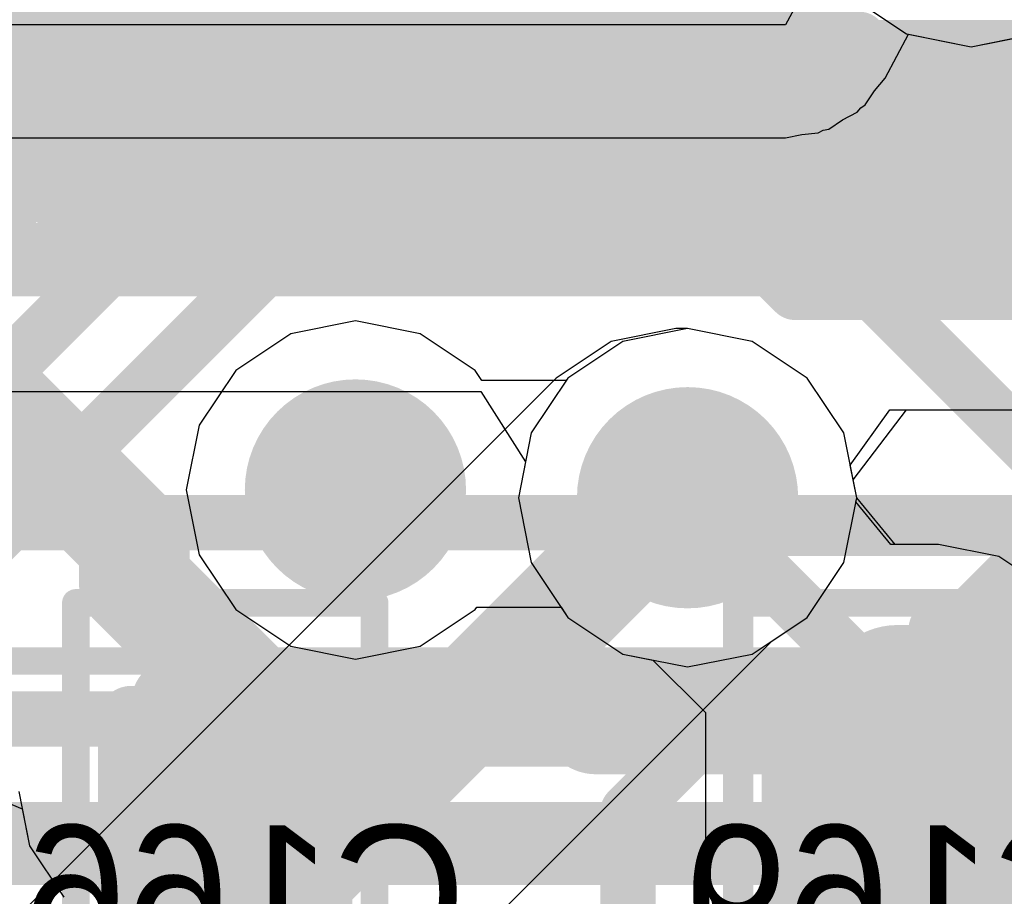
# Model space of a CAD drawing. Header units: millimetres. Extents: x -2 to 68, y -2 to 27.4.
# Tile 111 of 256: x 23.7 to 25.5, y 11.4 to 13. Entities that reach past the tile are written whole.
import ezdxf

# ---------------------------------------------------------------- set-up
doc = ezdxf.new("R2010")
doc.units = ezdxf.units.MM
for name, color, linetype in [('BottomLayer', 5, 'Continuous'), ('BottomPaste', 16, 'Continuous'), ('BottomSolder', 6, 'Continuous'), ('DrillGuide', 244, 'Continuous'), ('Mechanical10', 56, 'Continuous'), ('Mechanical13', 56, 'Continuous'), ('Mechanical15', 56, 'Continuous'), ('Mechanical17', 56, 'Continuous'), ('Mechanical6', 56, 'Continuous'), ('MidLayer1', 16, 'Continuous'), ('MidLayer2', 76, 'Continuous'), ('MidLayer3', 90, 'Continuous'), ('MidLayer4', 156, 'Continuous'), ('MidLayer5', 130, 'Continuous'), ('MidLayer6', 216, 'Continuous'), ('MidLayer7', 6, 'Continuous'), ('MidLayer8', 54, 'Continuous'), ('MultiLayer', 9, 'Continuous'), ('TopLayer', 1, 'Continuous'), ('TopPaste', 8, 'Continuous'), ('TopSolder', 216, 'Continuous'), ('ViaHoleLayer', 16, 'Continuous')]:
    doc.layers.add(name, color=color, linetype=linetype)

# ---------------------------------------------------------------- blocks, each defined once
blk = doc.blocks.new('SDINBDG4_16G_F_________1_B_51')
at = {"layer": 'Mechanical10', "const_width": 0.1}
blk.add_lwpolyline([(-5.75, -6.5), (5.75, -6.5)], dxfattribs=at)
at = {"layer": 'Mechanical6', "const_width": 0.05}
blk.add_lwpolyline([(-6, -6.75), (6, -6.75)], dxfattribs=at)
blk = doc.blocks.new('RES_0402_245')
at = {"layer": 'Mechanical13', "const_width": 0.12}
for points in [[(-0.53, 0.28), (-0.53, -0.28)], [(0.53, 0.28), (-0.53, 0.28)], [(0.53, 0.28), (0.53, -0.28)], [(0.53, -0.28), (-0.53, -0.28)]]:
    blk.add_lwpolyline(points, dxfattribs=at)
at = {"layer": 'Mechanical13', "const_width": 0.06}
for points in [[(-0.56, 0.28, 1), (-0.5, 0.28, 1)], [(-0.56, 0.28, 1), (-0.5, 0.28, 1)], [(0.5, 0.28, 1), (0.56, 0.28, 1)], [(0.5, 0.28, 1), (0.56, 0.28, 1)], [(-0.56, -0.28, 1), (-0.5, -0.28, 1)], [(-0.56, -0.28, 1), (-0.5, -0.28, 1)], [(0.5, -0.28, 1), (0.56, -0.28, 1)], [(0.5, -0.28, 1), (0.56, -0.28, 1)]]:
    blk.add_lwpolyline(points, format="xyb", close=True, dxfattribs=at)
at = {"layer": 'Mechanical15', "const_width": 0.05}
for points in [[(-0.9, 0.44), (-0.9, -0.44)], [(0.9, 0.44), (-0.9, 0.44)], [(0.9, 0.44), (0.9, -0.44)], [(0, 0.22), (0, -0.22)], [(0.22, 0), (-0.22, 0)], [(0.9, -0.44), (-0.9, -0.44)]]:
    blk.add_lwpolyline(points, dxfattribs=at)
at = {"layer": 'Mechanical15'}
for points, const_width in [([(-0.9125, 0.44, 1), (-0.8875, 0.44, 1)], 0.025), ([(-0.9125, 0.44, 1), (-0.8875, 0.44, 1)], 0.025), ([(0.8875, 0.44, 1), (0.9125, 0.44, 1)], 0.025), ([(0.8875, 0.44, 1), (0.9125, 0.44, 1)], 0.025), ([(-0.0125, 0.22, 1), (0.0125, 0.22, 1)], 0.025), ([(0.165, 0, 1), (-0.165, 0, 1)], 0.05), ([(-0.2325, 0, 1), (-0.2075, 0, 1)], 0.025), ([(-0.1775, 0, 1), (-0.1525, 0, 1)], 0.025), ([(0.1525, 0, 1), (0.1775, 0, 1)], 0.025), ([(0.2075, 0, 1), (0.2325, 0, 1)], 0.025), ([(-0.0125, -0.22, 1), (0.0125, -0.22, 1)], 0.025), ([(-0.9125, -0.44, 1), (-0.8875, -0.44, 1)], 0.025), ([(-0.9125, -0.44, 1), (-0.8875, -0.44, 1)], 0.025), ([(0.8875, -0.44, 1), (0.9125, -0.44, 1)], 0.025), ([(0.8875, -0.44, 1), (0.9125, -0.44, 1)], 0.025)]:
    blk.add_lwpolyline(points, format="xyb", close=True, dxfattribs=dict(at, const_width=const_width))
at = {"layer": 'TopLayer', "const_width": 0.1402}
for points in [[(-0.6799, 0.1498, 1), (-0.5396, 0.1498, 1)], [(-0.4104, 0.1498, 1), (-0.2701, 0.1498, 1)], [(0.2701, 0.1498, 1), (0.4104, 0.1498, 1)], [(0.5396, 0.1498, 1), (0.6799, 0.1498, 1)], [(-0.6799, -0.1498, 1), (-0.5396, -0.1498, 1)], [(-0.4104, -0.1498, 1), (-0.2701, -0.1498, 1)], [(0.2701, -0.1498, 1), (0.4104, -0.1498, 1)], [(0.5396, -0.1498, 1), (0.6799, -0.1498, 1)]]:
    blk.add_lwpolyline(points, format="xyb", close=True, dxfattribs=at)
at = {"layer": 'TopLayer'}
for points in [[(-0.3403, 0.29), (-0.6097, 0.29), (-0.3403, -0.29), (-0.6097, -0.29)], [(0.3403, -0.29), (0.6097, -0.29), (0.3403, 0.29), (0.6097, 0.29)], [(-0.2, 0.1498), (-0.75, 0.1498), (-0.2, -0.1498), (-0.75, -0.1498)], [(0.2, -0.1498), (0.75, -0.1498), (0.2, 0.1498), (0.75, 0.1498)]]:
    blk.add_solid(points, dxfattribs=at)
at = {"layer": 'TopPaste', "const_width": 0.1402}
for points in [[(-0.6799, 0.1498, 1), (-0.5396, 0.1498, 1)], [(-0.4104, 0.1498, 1), (-0.2701, 0.1498, 1)], [(0.2701, 0.1498, 1), (0.4104, 0.1498, 1)], [(0.5396, 0.1498, 1), (0.6799, 0.1498, 1)], [(-0.6799, -0.1498, 1), (-0.5396, -0.1498, 1)], [(-0.4104, -0.1498, 1), (-0.2701, -0.1498, 1)], [(0.2701, -0.1498, 1), (0.4104, -0.1498, 1)], [(0.5396, -0.1498, 1), (0.6799, -0.1498, 1)]]:
    blk.add_lwpolyline(points, format="xyb", close=True, dxfattribs=at)
at = {"layer": 'TopPaste'}
for points in [[(-0.3403, 0.29), (-0.6097, 0.29), (-0.3403, -0.29), (-0.6097, -0.29)], [(0.3403, -0.29), (0.6097, -0.29), (0.3403, 0.29), (0.6097, 0.29)], [(-0.2, 0.1498), (-0.75, 0.1498), (-0.2, -0.1498), (-0.75, -0.1498)], [(0.2, -0.1498), (0.75, -0.1498), (0.2, 0.1498), (0.75, 0.1498)]]:
    blk.add_solid(points, dxfattribs=at)
at = {"layer": 'TopSolder', "const_width": 0.1402}
for points in [[(-0.6799, 0.1498, 1), (-0.5396, 0.1498, 1)], [(-0.4104, 0.1498, 1), (-0.2701, 0.1498, 1)], [(0.2701, 0.1498, 1), (0.4104, 0.1498, 1)], [(0.5396, 0.1498, 1), (0.6799, 0.1498, 1)], [(-0.6799, -0.1498, 1), (-0.5396, -0.1498, 1)], [(-0.4104, -0.1498, 1), (-0.2701, -0.1498, 1)], [(0.2701, -0.1498, 1), (0.4104, -0.1498, 1)], [(0.5396, -0.1498, 1), (0.6799, -0.1498, 1)]]:
    blk.add_lwpolyline(points, format="xyb", close=True, dxfattribs=at)
at = {"layer": 'TopSolder'}
for points in [[(-0.3403, 0.29), (-0.6097, 0.29), (-0.3403, -0.29), (-0.6097, -0.29)], [(0.3403, -0.29), (0.6097, -0.29), (0.3403, 0.29), (0.6097, 0.29)], [(-0.2, 0.1498), (-0.75, 0.1498), (-0.2, -0.1498), (-0.75, -0.1498)], [(0.2, -0.1498), (0.75, -0.1498), (0.2, 0.1498), (0.75, 0.1498)]]:
    blk.add_solid(points, dxfattribs=at)
blk = doc.blocks.new('CAP_0201_B_323')
at = {"layer": 'BottomLayer', "const_width": 0.0806}
for points in [[(-0.3897, 0.0894, 1), (-0.3091, 0.0894, 1)], [(-0.2409, 0.0894, 1), (-0.1603, 0.0894, 1)], [(0.1603, 0.0894, 1), (0.2409, 0.0894, 1)], [(0.3091, 0.0894, 1), (0.3897, 0.0894, 1)], [(-0.3897, -0.0894, 1), (-0.3091, -0.0894, 1)], [(-0.2409, -0.0894, 1), (-0.1603, -0.0894, 1)], [(0.1603, -0.0894, 1), (0.2409, -0.0894, 1)], [(0.3091, -0.0894, 1), (0.3897, -0.0894, 1)]]:
    blk.add_lwpolyline(points, format="xyb", close=True, dxfattribs=at)
at = {"layer": 'BottomLayer'}
for points in [[(-0.2006, 0.17), (-0.3494, 0.17), (-0.2006, -0.17), (-0.3494, -0.17)], [(0.2006, -0.17), (0.3494, -0.17), (0.2006, 0.17), (0.3494, 0.17)], [(-0.12, 0.0894), (-0.43, 0.0894), (-0.12, -0.0894), (-0.43, -0.0894)], [(0.12, -0.0894), (0.43, -0.0894), (0.12, 0.0894), (0.43, 0.0894)]]:
    blk.add_solid(points, dxfattribs=at)
at = {"layer": 'BottomPaste', "const_width": 0.0806}
for points in [[(-0.3897, 0.0894, 1), (-0.3091, 0.0894, 1)], [(-0.2409, 0.0894, 1), (-0.1603, 0.0894, 1)], [(0.1603, 0.0894, 1), (0.2409, 0.0894, 1)], [(0.3091, 0.0894, 1), (0.3897, 0.0894, 1)], [(-0.3897, -0.0894, 1), (-0.3091, -0.0894, 1)], [(-0.2409, -0.0894, 1), (-0.1603, -0.0894, 1)], [(0.1603, -0.0894, 1), (0.2409, -0.0894, 1)], [(0.3091, -0.0894, 1), (0.3897, -0.0894, 1)]]:
    blk.add_lwpolyline(points, format="xyb", close=True, dxfattribs=at)
at = {"layer": 'BottomPaste'}
for points in [[(-0.2006, 0.17), (-0.3494, 0.17), (-0.2006, -0.17), (-0.3494, -0.17)], [(0.2006, -0.17), (0.3494, -0.17), (0.2006, 0.17), (0.3494, 0.17)], [(-0.12, 0.0894), (-0.43, 0.0894), (-0.12, -0.0894), (-0.43, -0.0894)], [(0.12, -0.0894), (0.43, -0.0894), (0.12, 0.0894), (0.43, 0.0894)]]:
    blk.add_solid(points, dxfattribs=at)
at = {"layer": 'BottomSolder', "const_width": 0.0806}
for points in [[(-0.3897, 0.0894, 1), (-0.3091, 0.0894, 1)], [(-0.2409, 0.0894, 1), (-0.1603, 0.0894, 1)], [(0.1603, 0.0894, 1), (0.2409, 0.0894, 1)], [(0.3091, 0.0894, 1), (0.3897, 0.0894, 1)], [(-0.3897, -0.0894, 1), (-0.3091, -0.0894, 1)], [(-0.2409, -0.0894, 1), (-0.1603, -0.0894, 1)], [(0.1603, -0.0894, 1), (0.2409, -0.0894, 1)], [(0.3091, -0.0894, 1), (0.3897, -0.0894, 1)]]:
    blk.add_lwpolyline(points, format="xyb", close=True, dxfattribs=at)
at = {"layer": 'BottomSolder'}
for points in [[(-0.2006, 0.17), (-0.3494, 0.17), (-0.2006, -0.17), (-0.3494, -0.17)], [(0.2006, -0.17), (0.3494, -0.17), (0.2006, 0.17), (0.3494, 0.17)], [(-0.12, 0.0894), (-0.43, 0.0894), (-0.12, -0.0894), (-0.43, -0.0894)], [(0.12, -0.0894), (0.43, -0.0894), (0.12, 0.0894), (0.43, 0.0894)]]:
    blk.add_solid(points, dxfattribs=at)
at = {"layer": 'Mechanical10', "const_width": 0.12}
for points in [[(-0.32, 0.17), (-0.32, -0.17)], [(-0.32, 0.17), (0.32, 0.17)], [(0.32, 0.17), (0.32, -0.17)], [(-0.32, -0.17), (0.32, -0.17)]]:
    blk.add_lwpolyline(points, dxfattribs=at)
at = {"layer": 'Mechanical10', "const_width": 0.06}
for points in [[(-0.35, 0.17, 1), (-0.29, 0.17, 1)], [(-0.35, 0.17, 1), (-0.29, 0.17, 1)], [(0.29, 0.17, 1), (0.35, 0.17, 1)], [(0.29, 0.17, 1), (0.35, 0.17, 1)], [(-0.35, -0.17, 1), (-0.29, -0.17, 1)], [(-0.35, -0.17, 1), (-0.29, -0.17, 1)], [(0.29, -0.17, 1), (0.35, -0.17, 1)], [(0.29, -0.17, 1), (0.35, -0.17, 1)]]:
    blk.add_lwpolyline(points, format="xyb", close=True, dxfattribs=at)
at = {"layer": 'Mechanical6', "const_width": 0.05}
for points in [[(-0.53, 0.27), (-0.53, -0.27)], [(-0.53, 0.27), (0.53, 0.27)], [(0.53, 0.27), (0.53, -0.27)], [(0, 0.135), (0, -0.135)], [(-0.135, 0), (0.135, 0)], [(-0.53, -0.27), (0.53, -0.27)]]:
    blk.add_lwpolyline(points, dxfattribs=at)
at = {"layer": 'Mechanical6'}
for points, const_width in [([(-0.5425, 0.27, 1), (-0.5175, 0.27, 1)], 0.025), ([(-0.5425, 0.27, 1), (-0.5175, 0.27, 1)], 0.025), ([(0.5175, 0.27, 1), (0.5425, 0.27, 1)], 0.025), ([(0.5175, 0.27, 1), (0.5425, 0.27, 1)], 0.025), ([(-0.0125, 0.135, 1), (0.0125, 0.135, 1)], 0.025), ([(0.1013, 0, 1), (-0.1013, 0, 1)], 0.05), ([(-0.1475, 0, 1), (-0.1225, 0, 1)], 0.025), ([(-0.1138, 0, 1), (-0.0888, 0, 1)], 0.025), ([(0.0888, 0, 1), (0.1138, 0, 1)], 0.025), ([(0.1225, 0, 1), (0.1475, 0, 1)], 0.025), ([(-0.0125, -0.135, 1), (0.0125, -0.135, 1)], 0.025), ([(-0.5425, -0.27, 1), (-0.5175, -0.27, 1)], 0.025), ([(-0.5425, -0.27, 1), (-0.5175, -0.27, 1)], 0.025), ([(0.5175, -0.27, 1), (0.5425, -0.27, 1)], 0.025), ([(0.5175, -0.27, 1), (0.5425, -0.27, 1)], 0.025)]:
    blk.add_lwpolyline(points, format="xyb", close=True, dxfattribs=dict(at, const_width=const_width))
blk = doc.blocks.new('CAP_0201_B_324')
at = {"layer": 'BottomLayer', "const_width": 0.0806}
for points in [[(-0.3897, 0.0894, 1), (-0.3091, 0.0894, 1)], [(-0.2409, 0.0894, 1), (-0.1603, 0.0894, 1)], [(0.1603, 0.0894, 1), (0.2409, 0.0894, 1)], [(0.3091, 0.0894, 1), (0.3897, 0.0894, 1)], [(-0.3897, -0.0894, 1), (-0.3091, -0.0894, 1)], [(-0.2409, -0.0894, 1), (-0.1603, -0.0894, 1)], [(0.1603, -0.0894, 1), (0.2409, -0.0894, 1)], [(0.3091, -0.0894, 1), (0.3897, -0.0894, 1)]]:
    blk.add_lwpolyline(points, format="xyb", close=True, dxfattribs=at)
at = {"layer": 'BottomLayer'}
for points in [[(-0.2006, 0.17), (-0.3494, 0.17), (-0.2006, -0.17), (-0.3494, -0.17)], [(0.2006, -0.17), (0.3494, -0.17), (0.2006, 0.17), (0.3494, 0.17)], [(-0.12, 0.0894), (-0.43, 0.0894), (-0.12, -0.0894), (-0.43, -0.0894)], [(0.12, -0.0894), (0.43, -0.0894), (0.12, 0.0894), (0.43, 0.0894)]]:
    blk.add_solid(points, dxfattribs=at)
at = {"layer": 'BottomPaste', "const_width": 0.0806}
for points in [[(-0.3897, 0.0894, 1), (-0.3091, 0.0894, 1)], [(-0.2409, 0.0894, 1), (-0.1603, 0.0894, 1)], [(0.1603, 0.0894, 1), (0.2409, 0.0894, 1)], [(0.3091, 0.0894, 1), (0.3897, 0.0894, 1)], [(-0.3897, -0.0894, 1), (-0.3091, -0.0894, 1)], [(-0.2409, -0.0894, 1), (-0.1603, -0.0894, 1)], [(0.1603, -0.0894, 1), (0.2409, -0.0894, 1)], [(0.3091, -0.0894, 1), (0.3897, -0.0894, 1)]]:
    blk.add_lwpolyline(points, format="xyb", close=True, dxfattribs=at)
at = {"layer": 'BottomPaste'}
for points in [[(-0.2006, 0.17), (-0.3494, 0.17), (-0.2006, -0.17), (-0.3494, -0.17)], [(0.2006, -0.17), (0.3494, -0.17), (0.2006, 0.17), (0.3494, 0.17)], [(-0.12, 0.0894), (-0.43, 0.0894), (-0.12, -0.0894), (-0.43, -0.0894)], [(0.12, -0.0894), (0.43, -0.0894), (0.12, 0.0894), (0.43, 0.0894)]]:
    blk.add_solid(points, dxfattribs=at)
at = {"layer": 'BottomSolder', "const_width": 0.0806}
for points in [[(-0.3897, 0.0894, 1), (-0.3091, 0.0894, 1)], [(-0.2409, 0.0894, 1), (-0.1603, 0.0894, 1)], [(0.1603, 0.0894, 1), (0.2409, 0.0894, 1)], [(0.3091, 0.0894, 1), (0.3897, 0.0894, 1)], [(-0.3897, -0.0894, 1), (-0.3091, -0.0894, 1)], [(-0.2409, -0.0894, 1), (-0.1603, -0.0894, 1)], [(0.1603, -0.0894, 1), (0.2409, -0.0894, 1)], [(0.3091, -0.0894, 1), (0.3897, -0.0894, 1)]]:
    blk.add_lwpolyline(points, format="xyb", close=True, dxfattribs=at)
at = {"layer": 'BottomSolder'}
for points in [[(-0.2006, 0.17), (-0.3494, 0.17), (-0.2006, -0.17), (-0.3494, -0.17)], [(0.2006, -0.17), (0.3494, -0.17), (0.2006, 0.17), (0.3494, 0.17)], [(-0.12, 0.0894), (-0.43, 0.0894), (-0.12, -0.0894), (-0.43, -0.0894)], [(0.12, -0.0894), (0.43, -0.0894), (0.12, 0.0894), (0.43, 0.0894)]]:
    blk.add_solid(points, dxfattribs=at)
at = {"layer": 'Mechanical10', "const_width": 0.12}
for points in [[(-0.32, 0.17), (-0.32, -0.17)], [(-0.32, 0.17), (0.32, 0.17)], [(0.32, 0.17), (0.32, -0.17)], [(-0.32, -0.17), (0.32, -0.17)]]:
    blk.add_lwpolyline(points, dxfattribs=at)
at = {"layer": 'Mechanical10', "const_width": 0.06}
for points in [[(-0.35, 0.17, 1), (-0.29, 0.17, 1)], [(-0.35, 0.17, 1), (-0.29, 0.17, 1)], [(0.29, 0.17, 1), (0.35, 0.17, 1)], [(0.29, 0.17, 1), (0.35, 0.17, 1)], [(-0.35, -0.17, 1), (-0.29, -0.17, 1)], [(-0.35, -0.17, 1), (-0.29, -0.17, 1)], [(0.29, -0.17, 1), (0.35, -0.17, 1)], [(0.29, -0.17, 1), (0.35, -0.17, 1)]]:
    blk.add_lwpolyline(points, format="xyb", close=True, dxfattribs=at)
at = {"layer": 'Mechanical6', "const_width": 0.05}
for points in [[(-0.53, 0.27), (-0.53, -0.27)], [(-0.53, 0.27), (0.53, 0.27)], [(0.53, 0.27), (0.53, -0.27)], [(0, 0.135), (0, -0.135)], [(-0.135, 0), (0.135, 0)], [(-0.53, -0.27), (0.53, -0.27)]]:
    blk.add_lwpolyline(points, dxfattribs=at)
at = {"layer": 'Mechanical6'}
for points, const_width in [([(-0.5425, 0.27, 1), (-0.5175, 0.27, 1)], 0.025), ([(-0.5425, 0.27, 1), (-0.5175, 0.27, 1)], 0.025), ([(0.5175, 0.27, 1), (0.5425, 0.27, 1)], 0.025), ([(0.5175, 0.27, 1), (0.5425, 0.27, 1)], 0.025), ([(-0.0125, 0.135, 1), (0.0125, 0.135, 1)], 0.025), ([(0.1013, 0, 1), (-0.1013, 0, 1)], 0.05), ([(-0.1475, 0, 1), (-0.1225, 0, 1)], 0.025), ([(-0.1138, 0, 1), (-0.0888, 0, 1)], 0.025), ([(0.0888, 0, 1), (0.1138, 0, 1)], 0.025), ([(0.1225, 0, 1), (0.1475, 0, 1)], 0.025), ([(-0.0125, -0.135, 1), (0.0125, -0.135, 1)], 0.025), ([(-0.5425, -0.27, 1), (-0.5175, -0.27, 1)], 0.025), ([(-0.5425, -0.27, 1), (-0.5175, -0.27, 1)], 0.025), ([(0.5175, -0.27, 1), (0.5425, -0.27, 1)], 0.025), ([(0.5175, -0.27, 1), (0.5425, -0.27, 1)], 0.025)]:
    blk.add_lwpolyline(points, format="xyb", close=True, dxfattribs=dict(at, const_width=const_width))

msp = doc.modelspace()

# ---------------------------------------------------------------- linework, layer by layer
at = {"layer": 'BottomLayer'}
for p, q in [((25.18, 12.2043), (25.2515, 12.3043)), ((25.1854, 12.1773), (25.2815, 12.3043)), ((25.2515, 12.3043), (26.3383, 12.3043)), ((25.2815, 12.3043), (26.3383, 12.3043)), ((25.1918, 12.1452), (25.18, 12.2043)), ((25.1918, 12.1452), (25.1854, 12.1773)), ((25.1903, 12.1378), (25.1918, 12.1452)), ((25.2613, 12.0605), (25.1918, 12.1452)), ((25.2537, 12.0605), (25.1903, 12.1378)), ((25.3394, 12.0605), (25.2537, 12.0605)), ((25.3394, 12.0605), (25.2613, 12.0605)), ((25.4489, 12.0387), (25.3394, 12.0605)), ((25.4489, 12.0387), (25.3394, 12.0605)), ((25.5417, 11.9767), (25.4489, 12.0387)), ((25.5417, 11.9767), (25.4489, 12.0387)), ((23.5569, 11.6359), (23.6831, 11.5825)), ((23.6767, 11.6143), (23.6963, 11.5161)), ((23.6831, 11.5825), (23.6963, 11.5161)), ((23.6963, 11.5161), (23.7583, 11.4233)), ((23.6963, 11.5161), (23.7583, 11.4233))]:
    msp.add_line(p, q, dxfattribs=at)
at = {"layer": 'BottomLayer', "const_width": 0.1}
for points in [[(23.0371, 12.3251), (23.8712, 13.1592)], [(23.12, 12.1251), (23.9541, 12.9592)], [(23.9541, 12.9592), (26.0448, 12.9592)], [(23.2028, 11.9251), (24.0369, 12.7592)], [(24.0369, 12.7592), (25.9619, 12.7592)], [(23.2856, 11.7251), (24.1198, 12.5592)], [(24.1198, 12.5592), (26.4438, 12.5592)], [(24.2854, 12.1059), (24.2854, 12.1497)], [(24.4407, 11.7), (24.8859, 12.1452)], [(25.1323, 11.7), (25.15, 11.7177)], [(24.1, 11.7), (24.4407, 11.7)], [(24.7784, 11.5784), (24.9, 11.7)], [(24.9, 11.7), (25.1323, 11.7)], [(24.7784, 11.1532), (24.7784, 11.5784)]]:
    msp.add_lwpolyline(points, dxfattribs=at)
at = {"layer": 'BottomLayer'}
for points, const_width in [([(23.9291, 12.9592, 1), (23.9791, 12.9592, 1)], 0.05), ([(23.9291, 12.9592, 1), (23.9791, 12.9592, 1)], 0.05), ([(24.0119, 12.7592, 1), (24.0619, 12.7592, 1)], 0.05), ([(24.0119, 12.7592, 1), (24.0619, 12.7592, 1)], 0.05), ([(24.0948, 12.5592, 1), (24.1448, 12.5592, 1)], 0.05), ([(24.0948, 12.5592, 1), (24.1448, 12.5592, 1)], 0.05), ([(24.1854, 12.1592, 1), (24.3854, 12.1592, 1)], 0.2), ([(24.7859, 12.1452, 1), (24.9859, 12.1452, 1)], 0.2), ([(24.2604, 12.1497, 1), (24.3104, 12.1497, 1)], 0.05), ([(24.8609, 12.1452, 1), (24.9109, 12.1452, 1)], 0.05), ([(24.2604, 12.1059, 1), (24.3104, 12.1059, 1)], 0.05), ([(25.125, 11.7177, 1), (25.175, 11.7177, 1)], 0.05), ([(24.075, 11.7, 1), (24.125, 11.7, 1)], 0.05), ([(24.4157, 11.7, 1), (24.4657, 11.7, 1)], 0.05), ([(24.4157, 11.7, 1), (24.4657, 11.7, 1)], 0.05), ([(24.875, 11.7, 1), (24.925, 11.7, 1)], 0.05), ([(24.875, 11.7, 1), (24.925, 11.7, 1)], 0.05), ([(25.1073, 11.7, 1), (25.1573, 11.7, 1)], 0.05), ([(25.1073, 11.7, 1), (25.1573, 11.7, 1)], 0.05), ([(24.7534, 11.5784, 1), (24.8034, 11.5784, 1)], 0.05), ([(24.7534, 11.5784, 1), (24.8034, 11.5784, 1)], 0.05)]:
    msp.add_lwpolyline(points, format="xyb", close=True, dxfattribs=dict(at, const_width=const_width))
at = {"layer": 'DrillGuide', "const_width": 0.1}
for points in [[(24.2354, 12.1592, 1), (24.3354, 12.1592, 1)], [(24.8359, 12.1452, 1), (24.9359, 12.1452, 1)]]:
    msp.add_lwpolyline(points, format="xyb", close=True, dxfattribs=at)
at = {"layer": 'MidLayer1'}
for p, q in [((25.1823, 13.0502), (25.2815, 12.9839)), ((25.2815, 12.9839), (25.3986, 12.9606)), ((25.3986, 12.9606), (25.5156, 12.9839)), ((24.8859, 12.4511), (24.7688, 12.4278)), ((25.003, 12.4278), (24.8859, 12.4511)), ((24.7688, 12.4278), (24.6696, 12.3615)), ((25.1022, 12.3615), (25.003, 12.4278)), ((24.6696, 12.3615), (24.6033, 12.2623)), ((25.1685, 12.2623), (25.1022, 12.3615)), ((24.6033, 12.2623), (24.58, 12.1452)), ((25.1918, 12.1452), (25.1685, 12.2623)), ((24.58, 12.1452), (24.6033, 12.0282)), ((25.1685, 12.0282), (25.1918, 12.1452)), ((24.6033, 12.0282), (24.6696, 11.9289)), ((25.1022, 11.9289), (25.1685, 12.0282)), ((24.6696, 11.9289), (24.7688, 11.8626)), ((25.003, 11.8626), (25.1022, 11.9289)), ((24.7688, 11.8626), (24.8859, 11.8393)), ((24.8859, 11.8393), (25.003, 11.8626))]:
    msp.add_line(p, q, dxfattribs=at)
at = {"layer": 'MidLayer1', "const_width": 0.2}
for points in [[(24.1854, 12.1592, 1), (24.3854, 12.1592, 1)], [(24.7859, 12.1452, 1), (24.9859, 12.1452, 1)]]:
    msp.add_lwpolyline(points, format="xyb", close=True, dxfattribs=at)
at = {"layer": 'MidLayer2', "const_width": 0.1}
for points in [[(23.5922, 12.9739), (25.1962, 12.9739)], [(25.1962, 12.9739), (25.2536, 12.9165)], [(25.2536, 12.9165), (27.1849, 12.9165)], [(23.5094, 12.7739), (25.1133, 12.7739)], [(25.1133, 12.7739), (25.1707, 12.7165)], [(25.1707, 12.7165), (27.2677, 12.7165)], [(23.4412, 12.5592), (25.0376, 12.5592)], [(25.0376, 12.5592), (25.0803, 12.5165)], [(25.0803, 12.5165), (27.3894, 12.5165)], [(23.5724, 11.7451), (26.9008, 11.7451)], [(22.3559, 11.5451), (26.9837, 11.5451)]]:
    msp.add_lwpolyline(points, dxfattribs=at)
at = {"layer": 'MidLayer2'}
for points, const_width in [([(25.1712, 12.9739, 1), (25.2212, 12.9739, 1)], 0.05), ([(25.1712, 12.9739, 1), (25.2212, 12.9739, 1)], 0.05), ([(25.2286, 12.9165, 1), (25.2786, 12.9165, 1)], 0.05), ([(25.2286, 12.9165, 1), (25.2786, 12.9165, 1)], 0.05), ([(25.0883, 12.7739, 1), (25.1383, 12.7739, 1)], 0.05), ([(25.0883, 12.7739, 1), (25.1383, 12.7739, 1)], 0.05), ([(25.1457, 12.7165, 1), (25.1957, 12.7165, 1)], 0.05), ([(25.1457, 12.7165, 1), (25.1957, 12.7165, 1)], 0.05), ([(25.0126, 12.5592, 1), (25.0626, 12.5592, 1)], 0.05), ([(25.0126, 12.5592, 1), (25.0626, 12.5592, 1)], 0.05), ([(25.0553, 12.5165, 1), (25.1053, 12.5165, 1)], 0.05), ([(25.0553, 12.5165, 1), (25.1053, 12.5165, 1)], 0.05), ([(24.1854, 12.1592, 1), (24.3854, 12.1592, 1)], 0.2), ([(24.7859, 12.1452, 1), (24.9859, 12.1452, 1)], 0.2)]:
    msp.add_lwpolyline(points, format="xyb", close=True, dxfattribs=dict(at, const_width=const_width))
at = {"layer": 'MidLayer3'}
for p, q in [((25.1823, 13.0502), (25.2815, 12.9839)), ((25.2815, 12.9839), (25.3986, 12.9606)), ((25.3986, 12.9606), (25.5156, 12.9839)), ((24.8646, 12.4511), (24.7476, 12.4278)), ((24.8859, 12.4511), (24.8646, 12.4511)), ((25.003, 12.4278), (24.8859, 12.4511)), ((24.7476, 12.4278), (24.6483, 12.3615)), ((25.1022, 12.3615), (25.003, 12.4278)), ((24.6483, 12.3615), (23.094, 10.8072)), ((24.6483, 12.3615), (24.6483, 12.3615)), ((25.1685, 12.2623), (25.1022, 12.3615)), ((25.1918, 12.1452), (25.1685, 12.2623)), ((25.1685, 12.0282), (25.1918, 12.1452)), ((25.1022, 11.9289), (25.1685, 12.0282)), ((25.0381, 11.8861), (25.1022, 11.9289)), ((23.777, 10.625), (25.0381, 11.8861))]:
    msp.add_line(p, q, dxfattribs=at)
for points, const_width in [([(24.1854, 12.1592, 1), (24.3854, 12.1592, 1)], 0.2), ([(24.7859, 12.1452, 1), (24.9859, 12.1452, 1)], 0.2), ([(24.8146, 12.1452, 1), (24.9146, 12.1452, 1)], 0.1), ([(24.8146, 12.1452, 1), (24.9146, 12.1452, 1)], 0.1), ([(24.8359, 12.1452, 1), (24.9359, 12.1452, 1)], 0.1)]:
    msp.add_lwpolyline(points, format="xyb", close=True, dxfattribs=dict(at, const_width=const_width))
at = {"layer": 'MidLayer3', "const_width": 0.2}
for points in [[(23.2207, 10.5013), (24.8646, 12.1452)], [(24.8646, 12.1452), (24.8859, 12.1452)]]:
    msp.add_lwpolyline(points, dxfattribs=at)
at = {"layer": 'MidLayer4'}
for p, q in [((25.1823, 13.0502), (25.2815, 12.9839)), ((25.2815, 12.9839), (25.3986, 12.9606)), ((25.3986, 12.9606), (25.5156, 12.9839)), ((24.8859, 12.4511), (24.7688, 12.4278)), ((25.003, 12.4278), (24.8859, 12.4511)), ((24.7688, 12.4278), (24.6696, 12.3615)), ((25.1022, 12.3615), (25.003, 12.4278)), ((24.6696, 12.3615), (24.6033, 12.2623)), ((25.1685, 12.2623), (25.1022, 12.3615)), ((24.6033, 12.2623), (24.58, 12.1452)), ((25.1918, 12.1452), (25.1685, 12.2623)), ((24.58, 12.1452), (24.6033, 12.0282)), ((25.1685, 12.0282), (25.1918, 12.1452)), ((24.6033, 12.0282), (24.6696, 11.9289)), ((25.1022, 11.9289), (25.1685, 12.0282)), ((24.6696, 11.9289), (24.7688, 11.8626)), ((25.003, 11.8626), (25.1022, 11.9289)), ((24.7688, 11.8626), (24.8859, 11.8393)), ((24.8859, 11.8393), (25.003, 11.8626))]:
    msp.add_line(p, q, dxfattribs=at)
at = {"layer": 'MidLayer4', "const_width": 0.2}
for points in [[(24.1854, 12.1592, 1), (24.3854, 12.1592, 1)], [(24.7859, 12.1452, 1), (24.9859, 12.1452, 1)]]:
    msp.add_lwpolyline(points, format="xyb", close=True, dxfattribs=at)
at = {"layer": 'MidLayer5'}
for p, q in [((25.1823, 13.0502), (25.2815, 12.9839)), ((25.2815, 12.9839), (25.3986, 12.9606)), ((25.3986, 12.9606), (25.5156, 12.9839)), ((24.8859, 12.4511), (24.7688, 12.4278)), ((25.003, 12.4278), (24.8859, 12.4511)), ((24.7688, 12.4278), (24.6696, 12.3615)), ((25.1022, 12.3615), (25.003, 12.4278)), ((24.6696, 12.3615), (24.6033, 12.2623)), ((25.1685, 12.2623), (25.1022, 12.3615)), ((24.6033, 12.2623), (24.58, 12.1452)), ((25.1918, 12.1452), (25.1685, 12.2623)), ((24.58, 12.1452), (24.6033, 12.0282)), ((25.1685, 12.0282), (25.1918, 12.1452)), ((24.6033, 12.0282), (24.6696, 11.9289)), ((25.1022, 11.9289), (25.1685, 12.0282)), ((24.6696, 11.9289), (24.7688, 11.8626)), ((25.003, 11.8626), (25.1022, 11.9289)), ((24.7688, 11.8626), (24.8859, 11.8393)), ((24.8859, 11.8393), (25.003, 11.8626))]:
    msp.add_line(p, q, dxfattribs=at)
at = {"layer": 'MidLayer5', "const_width": 0.2}
for points in [[(24.1854, 12.1592, 1), (24.3854, 12.1592, 1)], [(24.7859, 12.1452, 1), (24.9859, 12.1452, 1)]]:
    msp.add_lwpolyline(points, format="xyb", close=True, dxfattribs=at)
at = {"layer": 'MidLayer6'}
for points, const_width in [([(23.0306, 13.6052), (23.8693, 12.7665)], 0.4), ([(23.0199, 12.9298), (23.8854, 12.0643)], 0.2), ([(23.8693, 12.7665), (25.7212, 12.7665)], 0.4), ([(25.2812, 11.7452), (26.0922, 12.5562)], 0.2), ([(23.8854, 11.9935), (23.8854, 12.0643)], 0.2), ([(23.8854, 11.9935), (24.1198, 11.7592)], 0.2), ([(24.1198, 11.7592), (24.7062, 11.7592)], 0.2), ([(24.7062, 11.7592), (24.7202, 11.7452)], 0.2), ([(24.7202, 11.7452), (25.2812, 11.7452)], 0.2), ([(22.5529, 11.4952), (25.7915, 11.4952)], 0.1)]:
    msp.add_lwpolyline(points, dxfattribs=dict(at, const_width=const_width))
for points, const_width in [([(23.7693, 12.7665, 1), (23.9693, 12.7665, 1)], 0.2), ([(23.7693, 12.7665, 1), (23.9693, 12.7665, 1)], 0.2), ([(24.1854, 12.1592, 1), (24.3854, 12.1592, 1)], 0.2), ([(24.7859, 12.1452, 1), (24.9859, 12.1452, 1)], 0.2), ([(23.8354, 12.0643, 1), (23.9354, 12.0643, 1)], 0.1), ([(23.8354, 12.0643, 1), (23.9354, 12.0643, 1)], 0.1), ([(23.8354, 11.9935, 1), (23.9354, 11.9935, 1)], 0.1), ([(23.8354, 11.9935, 1), (23.9354, 11.9935, 1)], 0.1), ([(24.0698, 11.7592, 1), (24.1698, 11.7592, 1)], 0.1), ([(24.0698, 11.7592, 1), (24.1698, 11.7592, 1)], 0.1), ([(24.6562, 11.7592, 1), (24.7562, 11.7592, 1)], 0.1), ([(24.6562, 11.7592, 1), (24.7562, 11.7592, 1)], 0.1), ([(24.6702, 11.7452, 1), (24.7702, 11.7452, 1)], 0.1), ([(24.6702, 11.7452, 1), (24.7702, 11.7452, 1)], 0.1), ([(25.2312, 11.7452, 1), (25.3312, 11.7452, 1)], 0.1), ([(25.2312, 11.7452, 1), (25.3312, 11.7452, 1)], 0.1)]:
    msp.add_lwpolyline(points, format="xyb", close=True, dxfattribs=dict(at, const_width=const_width))
at = {"layer": 'MidLayer7'}
for p, q in [((25.131, 13.127), (25.0631, 13)), ((25.0631, 13), (22.8312, 13)), ((25.2429, 12.9039), (25.2853, 12.9831)), ((25.2853, 12.9831), (25.3986, 12.9606)), ((25.3986, 12.9606), (25.5118, 12.9831)), ((25.2239, 12.8807), (25.2429, 12.9039)), ((25.2073, 12.8558), (25.2239, 12.8807)), ((25.1989, 12.8502), (25.2073, 12.8558)), ((25.166, 12.8282), (25.1924, 12.8424)), ((25.1924, 12.8424), (25.1989, 12.8502)), ((25.1411, 12.8116), (25.166, 12.8282)), ((25.0631, 12.7961), (25.0924, 12.8019)), ((25.0924, 12.8019), (25.1223, 12.8049)), ((25.1223, 12.8049), (25.1312, 12.8096)), ((25.1312, 12.8096), (25.1411, 12.8116)), ((23.0258, 12.7961), (25.0631, 12.7961)), ((24.2854, 12.4651), (24.1684, 12.4418)), ((24.4025, 12.4418), (24.2854, 12.4651)), ((24.8859, 12.4511), (24.7688, 12.4278)), ((25.003, 12.4278), (24.8859, 12.4511)), ((24.1684, 12.4418), (24.0692, 12.3755)), ((24.5017, 12.3755), (24.4025, 12.4418)), ((24.7688, 12.4278), (24.6696, 12.3615)), ((25.1022, 12.3615), (25.003, 12.4278)), ((24.0692, 12.3755), (24.0029, 12.2763)), ((24.514, 12.3572), (24.5017, 12.3755)), ((24.6667, 12.3572), (24.514, 12.3572)), ((24.6696, 12.3615), (24.6667, 12.3572)), ((25.1685, 12.2623), (25.1022, 12.3615)), ((24.0029, 12.2763), (23.9796, 12.1592)), ((25.1918, 12.1452), (25.1685, 12.2623)), ((23.9796, 12.1592), (24.0029, 12.0422)), ((25.1685, 12.0282), (25.1918, 12.1452)), ((24.0029, 12.0422), (24.0692, 11.9429)), ((25.1022, 11.9289), (25.1685, 12.0282)), ((24.5017, 11.9429), (24.5046, 11.9473)), ((24.5046, 11.9473), (24.6574, 11.9473)), ((24.6574, 11.9473), (24.6696, 11.9289)), ((24.0692, 11.9429), (24.1684, 11.8766)), ((24.4025, 11.8766), (24.5017, 11.9429)), ((24.6696, 11.9289), (24.7688, 11.8626)), ((25.003, 11.8626), (25.1022, 11.9289)), ((24.1684, 11.8766), (24.2854, 11.8534)), ((24.2854, 11.8534), (24.4025, 11.8766)), ((24.7688, 11.8626), (24.8859, 11.8393)), ((24.8859, 11.8393), (25.003, 11.8626))]:
    msp.add_line(p, q, dxfattribs=at)
at = {"layer": 'MidLayer7', "const_width": 0.2}
for points in [[(24.1854, 12.1592, 1), (24.3854, 12.1592, 1)], [(24.7859, 12.1452, 1), (24.9859, 12.1452, 1)]]:
    msp.add_lwpolyline(points, format="xyb", close=True, dxfattribs=at)
at = {"layer": 'MidLayer8'}
for p, q in [((25.1823, 13.0502), (25.2815, 12.9839)), ((25.2815, 12.9839), (25.3986, 12.9606)), ((25.3986, 12.9606), (25.5156, 12.9839)), ((24.2854, 12.4651), (24.1684, 12.4418)), ((24.4025, 12.4418), (24.2854, 12.4651)), ((24.8859, 12.4511), (24.7688, 12.4278)), ((25.003, 12.4278), (24.8859, 12.4511)), ((24.1684, 12.4418), (24.0692, 12.3755)), ((24.5017, 12.3755), (24.4025, 12.4418)), ((24.7688, 12.4278), (24.6696, 12.3615)), ((25.1022, 12.3615), (25.003, 12.4278)), ((24.0692, 12.3755), (24.0029, 12.2763)), ((24.514, 12.3572), (24.5017, 12.3755)), ((24.6667, 12.3572), (24.514, 12.3572)), ((24.6696, 12.3615), (24.6667, 12.3572)), ((25.1685, 12.2623), (25.1022, 12.3615)), ((24.0029, 12.2763), (23.9796, 12.1592)), ((25.1918, 12.1452), (25.1685, 12.2623)), ((23.9796, 12.1592), (24.0029, 12.0422)), ((25.1685, 12.0282), (25.1918, 12.1452)), ((24.0029, 12.0422), (24.0692, 11.9429)), ((25.1022, 11.9289), (25.1685, 12.0282)), ((24.5017, 11.9429), (24.5046, 11.9473)), ((24.5046, 11.9473), (24.6574, 11.9473)), ((24.6574, 11.9473), (24.6696, 11.9289)), ((24.0692, 11.9429), (24.1684, 11.8766)), ((24.4025, 11.8766), (24.5017, 11.9429)), ((24.6696, 11.9289), (24.7688, 11.8626)), ((25.003, 11.8626), (25.1022, 11.9289)), ((24.1684, 11.8766), (24.2854, 11.8534)), ((24.2854, 11.8534), (24.4025, 11.8766)), ((24.7688, 11.8626), (24.8859, 11.8393)), ((24.8859, 11.8393), (25.003, 11.8626))]:
    msp.add_line(p, q, dxfattribs=at)
at = {"layer": 'MidLayer8', "const_width": 0.2}
for points in [[(24.1854, 12.1592, 1), (24.3854, 12.1592, 1)], [(24.7859, 12.1452, 1), (24.9859, 12.1452, 1)]]:
    msp.add_lwpolyline(points, format="xyb", close=True, dxfattribs=at)
at = {"layer": 'MultiLayer', "const_width": 0.2}
for points in [[(24.1854, 12.1592, 1), (24.3854, 12.1592, 1)], [(24.7859, 12.1452, 1), (24.9859, 12.1452, 1)]]:
    msp.add_lwpolyline(points, format="xyb", close=True, dxfattribs=at)
at = {"layer": 'TopLayer'}
for p, q in [((21.5908, 12.3371), (24.5122, 12.3371)), ((24.5122, 12.3371), (24.5929, 12.2101)), ((24.5929, 12.2101), (24.58, 12.1452)), ((24.58, 12.1452), (24.6033, 12.0282)), ((24.6033, 12.0282), (24.6696, 11.9289)), ((24.6696, 11.9289), (24.7688, 11.8626)), ((24.7688, 11.8626), (24.8233, 11.8518)), ((24.8233, 11.8518), (24.9183, 11.7567)), ((24.9183, 11.7567), (24.9183, 11.4752)), ((24.9183, 11.4752), (24.9447, 11.3425))]:
    msp.add_line(p, q, dxfattribs=at)
at = {"layer": 'TopLayer', "const_width": 0.1}
for points in [[(22.2885, 14.4596), (23.8643, 12.8839)], [(23.8643, 12.8839), (28.972, 12.8839)], [(21.158, 12.592), (25.1464, 12.592)], [(25.1464, 12.592), (25.5172, 12.2212)], [(24.8859, 12.1452), (24.8903, 12.1452)], [(24.8903, 12.1452), (25.4, 11.6356)], [(25.4, 11.625), (25.4, 11.6356)]]:
    msp.add_lwpolyline(points, dxfattribs=at)
at = {"layer": 'TopLayer'}
for points, const_width in [([(23.8393, 12.8839, 1), (23.8893, 12.8839, 1)], 0.05), ([(23.8393, 12.8839, 1), (23.8893, 12.8839, 1)], 0.05), ([(25.1214, 12.592, 1), (25.1714, 12.592, 1)], 0.05), ([(25.1214, 12.592, 1), (25.1714, 12.592, 1)], 0.05), ([(24.1854, 12.1592, 1), (24.3854, 12.1592, 1)], 0.2), ([(24.7859, 12.1452, 1), (24.9859, 12.1452, 1)], 0.2), ([(24.8609, 12.1452, 1), (24.9109, 12.1452, 1)], 0.05), ([(24.8653, 12.1452, 1), (24.9153, 12.1452, 1)], 0.05), ([(24.8653, 12.1452, 1), (24.9153, 12.1452, 1)], 0.05), ([(25.375, 11.6356, 1), (25.425, 11.6356, 1)], 0.05), ([(25.375, 11.6356, 1), (25.425, 11.6356, 1)], 0.05), ([(25.375, 11.625, 1), (25.425, 11.625, 1)], 0.05)]:
    msp.add_lwpolyline(points, format="xyb", close=True, dxfattribs=dict(at, const_width=const_width))
at = {"layer": 'ViaHoleLayer', "const_width": 0.1}
for points in [[(24.2354, 12.1592, 1), (24.3354, 12.1592, 1)], [(24.8359, 12.1452, 1), (24.9359, 12.1452, 1)]]:
    msp.add_lwpolyline(points, format="xyb", close=True, dxfattribs=at)

# ---------------------------------------------------------------- block references
msp.add_blockref('SDINBDG4_16G_F_________1_B_51', (25, 18.6))
for name, p, rotation in [('RES_0402_245', (25.875, 11.625), 180), ('CAP_0201_B_324', (24.05, 11.425), 90), ('CAP_0201_B_323', (25.25, 11.425), 90)]:
    msp.add_blockref(name, p, dxfattribs=dict(rotation=rotation))

# ---------------------------------------------------------------- texts
at = {"layer": 'Mechanical17', "text_generation_flag": 2}
for s, p in [('C166', (24.4856, 11.303)), ('C169', (25.6794, 11.303))]:
    msp.add_text(s, height=0.25, dxfattribs=at).set_placement(p)

doc.saveas('drawing.dxf')
